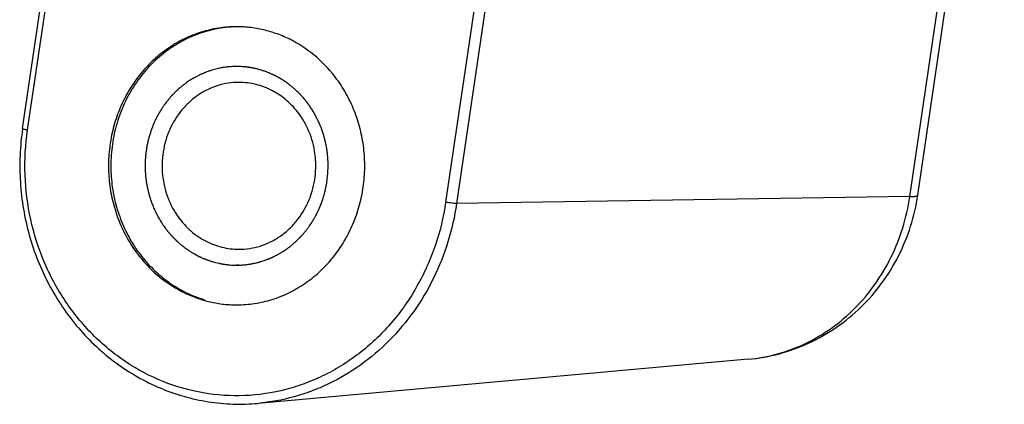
# Model space of a CAD drawing. Header units: millimetres. Extents: x 0 to 105, y 0 to 148.
# Tile 2 of 5: x 51 to 76, y 17 to 26. Entities that reach past the tile are written whole.
import ezdxf

# ---------------------------------------------------------------- set-up
doc = ezdxf.new("R2010")
doc.units = ezdxf.units.MM
doc.header["$LTSCALE"] = 9.68
doc.layers.add('YC_SJ_ZS0000DXF_CONTINUOUS_LINE', color=7, linetype='CONTINUOUS')

msp = doc.modelspace()

# ---------------------------------------------------------------- linework, layer by layer
at = {"layer": 'YC_SJ_ZS0000DXF_CONTINUOUS_LINE', "color": 7, "linetype": 'CONTINUOUS'}
for p, q in [((50.846, 23.523), (53.023, 38.335)), ((73.373, 21.848), (75.55, 36.661)), ((55.173, 25.869), (55.165, 25.866)), ((55.173, 25.869), (55.165, 25.866)), ((53.609, 24.529), (53.604, 24.522)), ((53.609, 24.529), (53.604, 24.522)), ((53.069, 22.447), (53.069, 22.438)), ((53.07, 22.447), (53.069, 22.438)), ((53.76, 20.418), (53.765, 20.411)), ((53.761, 20.419), (53.765, 20.411)), ((55.417, 19.218), (55.425, 19.215)), ((55.417, 19.217), (55.425, 19.215)), ((69.105, 17.718), (56.772, 16.608))]:
    msp.add_line(p, q, dxfattribs=at)
at = {"layer": 'YC_SJ_ZS0000DXF_CONTINUOUS_LINE', "color": 9, "linetype": 'CONTINUOUS'}
for p, q in [((50.972, 23.492), (53.149, 38.305)), ((63.669, 36.482), (61.492, 21.67)), ((63.945, 36.449), (61.767, 21.637)), ((73.172, 21.812), (75.349, 36.625)), ((73.172, 21.812), (61.767, 21.637))]:
    msp.add_line(p, q, dxfattribs=at)
at = {"layer": 'YC_SJ_ZS0000DXF_CONTINUOUS_LINE', "color": 2, "linetype": 'CONTINUOUS'}
for p, q in [((56.29, 25.087), (56.232, 25.087)), ((54.919, 24.64), (54.912, 24.635)), ((57.474, 24.692), (57.447, 24.71)), ((58.082, 21.099), (58.107, 21.135)), ((58.197, 21.284), (58.206, 21.3)), ((54.488, 20.954), (54.493, 20.948)), ((56.29, 20.087), (56.232, 20.087)), ((56.468, 20.1), (56.477, 20.101)), ((56.928, 20.203), (56.953, 20.212))]:
    msp.add_line(p, q, dxfattribs=at)
at = {"layer": 'YC_SJ_ZS0000DXF_CONTINUOUS_LINE', "color": 7, "linetype": 'CONTINUOUS'}
for centre, radius, start, end in [((56.293, 23.087), 3, 91.1607, 111.9319), ((56.57, 22.461), 3.475, 214.0079, 216.0142), ((56.49, 22.445), 3.448, 216.1634, 216.8117), ((56.303, 22.115), 3.03, 250.8125, 253.0092)]:
    msp.add_arc(centre, radius, start, end, dxfattribs=at)
for points, knots in [([(56.232, 26.087), (56.082, 26.087), (55.78, 26.064), (55.336, 25.961), (54.91, 25.792), (54.511, 25.56), (54.145, 25.269), (53.821, 24.927), (53.543, 24.538), (53.319, 24.112), (53.151, 23.656), (53.044, 23.179), (52.999, 22.691), (53.017, 22.2), (53.098, 21.717), (53.241, 21.251), (53.441, 20.811), (53.613, 20.539), (53.707, 20.411)], [0, 0, 0, 0, 0.059402, 0.119009, 0.179007, 0.239549, 0.300742, 0.362639, 0.425239, 0.488486, 0.552275, 0.616464, 0.68088, 0.745338, 0.809647, 0.873618, 0.937129, 1, 1, 1, 1]), ([(58.757, 24.762), (58.608, 24.965), (58.269, 25.338), (57.751, 25.693), (57.303, 25.896), (56.953, 26.005), (56.595, 26.072), (56.353, 26.087), (56.232, 26.087)], [0, 0, 0, 0, 0.255648, 0.506665, 0.630907, 0.754386, 0.87733, 1, 1, 1, 1]), ([(55.165, 25.866), (55.007, 25.802), (54.699, 25.647), (54.279, 25.34), (53.908, 24.966), (53.701, 24.68), (53.609, 24.529)], [0, 0, 0, 0, 0.245503, 0.493822, 0.745308, 1, 1, 1, 1]), ([(56.29, 24.687), (56.2, 24.687), (56.019, 24.673), (55.753, 24.611), (55.497, 24.509), (55.258, 24.37), (55.038, 24.196), (54.777, 23.921), (54.524, 23.507), (54.359, 22.944), (54.343, 22.353), (54.477, 21.781), (54.662, 21.436), (54.775, 21.281)], [0, 0, 0, 0, 0.059485, 0.119174, 0.179256, 0.239882, 0.301159, 0.363143, 0.488876, 0.616757, 0.745544, 0.873725, 1, 1, 1, 1]), ([(56.232, 19.087), (56.382, 19.087), (56.684, 19.11), (57.128, 19.212), (57.553, 19.382), (57.953, 19.614), (58.319, 19.904), (58.643, 20.246), (58.92, 20.635), (59.145, 21.061), (59.312, 21.517), (59.42, 21.994), (59.465, 22.482), (59.446, 22.973), (59.365, 23.456), (59.223, 23.922), (59.022, 24.362), (58.851, 24.634), (58.757, 24.762)], [0, 0, 0, 0, 0.059402, 0.119009, 0.179007, 0.239549, 0.300742, 0.362639, 0.425239, 0.488486, 0.552275, 0.616464, 0.68088, 0.745338, 0.809647, 0.873618, 0.937129, 1, 1, 1, 1]), ([(57.805, 23.892), (57.716, 24.014), (57.512, 24.237), (57.142, 24.492), (56.727, 24.651), (56.435, 24.687), (56.29, 24.687)], [0, 0, 0, 0, 0.255868, 0.507125, 0.75462, 1, 1, 1, 1]), ([(53.604, 24.522), (53.511, 24.369), (53.346, 24.047), (53.173, 23.532), (53.075, 22.995), (53.062, 22.629), (53.069, 22.447)], [0, 0, 0, 0, 0.247339, 0.49696, 0.748134, 1, 1, 1, 1]), ([(56.29, 20.487), (56.381, 20.487), (56.562, 20.5), (56.828, 20.562), (57.083, 20.664), (57.323, 20.803), (57.542, 20.977), (57.803, 21.252), (58.057, 21.666), (58.222, 22.229), (58.238, 22.82), (58.104, 23.392), (57.918, 23.737), (57.805, 23.892)], [0, 0, 0, 0, 0.059485, 0.119174, 0.179256, 0.239882, 0.301159, 0.363143, 0.488876, 0.616757, 0.745544, 0.873725, 1, 1, 1, 1]), ([(50.846, 23.523), (50.813, 23.3), (50.771, 22.849), (50.778, 22.171), (50.856, 21.498), (51.052, 20.622), (51.465, 19.582), (52.088, 18.661), (52.692, 18.03), (53.191, 17.616), (53.73, 17.266), (54.302, 16.983), (54.9, 16.773), (55.517, 16.637), (56.144, 16.578), (56.564, 16.59), (56.772, 16.608)], [0, 0, 0, 0, 0.064728, 0.129529, 0.194239, 0.258767, 0.386677, 0.512773, 0.57513, 0.636955, 0.698275, 0.759148, 0.81965, 0.879878, 0.939967, 1, 1, 1, 1]), ([(53.069, 22.438), (53.076, 22.266), (53.113, 21.924), (53.237, 21.425), (53.427, 20.951), (53.596, 20.657), (53.69, 20.518)], [0, 0, 0, 0, 0.252248, 0.503413, 0.752878, 1, 1, 1, 1]), ([(69.105, 17.718), (69.37, 17.742), (69.895, 17.836), (70.647, 18.109), (71.343, 18.508), (71.962, 19.018), (72.488, 19.625), (72.909, 20.312), (73.213, 21.059), (73.334, 21.583), (73.373, 21.848)], [0, 0, 0, 0, 0.124438, 0.24896, 0.373623, 0.498471, 0.623537, 0.748831, 0.874336, 1, 1, 1, 1]), ([(54.775, 21.281), (54.864, 21.159), (55.068, 20.936), (55.439, 20.681), (55.853, 20.522), (56.145, 20.487), (56.29, 20.487)], [0, 0, 0, 0, 0.255868, 0.507125, 0.75462, 1, 1, 1, 1]), ([(53.73, 20.38), (53.879, 20.181), (54.217, 19.817), (54.73, 19.47), (55.174, 19.273), (55.519, 19.166), (55.873, 19.101), (56.112, 19.087), (56.232, 19.087)], [0, 0, 0, 0, 0.255565, 0.506546, 0.630797, 0.754302, 0.877284, 1, 1, 1, 1]), ([(53.765, 20.411), (53.863, 20.277), (54.077, 20.025), (54.448, 19.699), (54.859, 19.436), (55.155, 19.306), (55.307, 19.253)], [0, 0, 0, 0, 0.2543, 0.505701, 0.754076, 1, 1, 1, 1])]:
    msp.add_open_spline(points, degree=3, knots=knots, dxfattribs=at)
at = {"layer": 'YC_SJ_ZS0000DXF_CONTINUOUS_LINE', "color": 2, "linetype": 'CONTINUOUS'}
for points, knots in [([(55.961, 25.069), (55.941, 25.066), (55.911, 25.062), (55.871, 25.056), (55.804, 25.043), (55.708, 25.023), (55.611, 24.993), (55.548, 24.974), (55.504, 24.958), (55.47, 24.945), (55.448, 24.937)], [0, 0, 0, 0, 0.125, 0.1875, 0.25, 0.5, 0.75, 0.8125, 0.875, 1, 1, 1, 1]), ([(56.294, 25.086), (56.282, 25.086), (56.264, 25.086), (56.239, 25.087), (56.196, 25.086), (56.133, 25.085), (56.063, 25.08), (56.006, 25.075), (55.976, 25.071), (55.961, 25.069)], [0, 0, 0, 0, 0.125, 0.1875, 0.25, 0.5, 0.75, 0.875, 1, 1, 1, 1]), ([(56.484, 25.071), (56.478, 25.072), (56.47, 25.073), (56.457, 25.075), (56.432, 25.077), (56.396, 25.08), (56.357, 25.083), (56.323, 25.085), (56.303, 25.085), (56.294, 25.086)], [0, 0, 0, 0, 0.125, 0.1875, 0.25, 0.5, 0.75, 0.875, 1, 1, 1, 1]), ([(56.611, 25.052), (56.607, 25.053), (56.602, 25.054), (56.593, 25.056), (56.583, 25.057), (56.574, 25.059), (56.567, 25.06), (56.561, 25.061), (56.556, 25.062), (56.546, 25.063), (56.535, 25.065), (56.514, 25.068), (56.496, 25.07), (56.484, 25.071)], [0, 0, 0, 0, 0.125, 0.1875, 0.25, 0.3125, 0.375, 0.4375, 0.5, 0.5625, 0.625, 0.75, 1, 1, 1, 1]), ([(56.717, 25.03), (56.709, 25.032), (56.694, 25.036), (56.674, 25.04), (56.66, 25.043), (56.652, 25.045), (56.639, 25.047), (56.625, 25.05), (56.616, 25.051), (56.611, 25.052)], [0, 0, 0, 0, 0.25, 0.5, 0.625, 0.6875, 0.75, 0.875, 1, 1, 1, 1]), ([(55.128, 24.781), (55.093, 24.759), (55.041, 24.727), (54.982, 24.686), (54.948, 24.662), (54.928, 24.647), (54.919, 24.64)], [0, 0, 0, 0, 0.5, 0.75, 0.875, 1, 1, 1, 1]), ([(55.265, 24.855), (55.243, 24.844), (55.216, 24.83), (55.184, 24.812), (55.17, 24.805), (55.16, 24.799), (55.146, 24.791), (55.135, 24.785), (55.128, 24.781)], [0, 0, 0, 0, 0.5, 0.625, 0.75, 0.8125, 0.875, 1, 1, 1, 1]), ([(55.403, 24.919), (55.381, 24.91), (55.347, 24.895), (55.309, 24.877), (55.286, 24.866), (55.272, 24.859), (55.265, 24.855)], [0, 0, 0, 0, 0.5, 0.75, 0.875, 1, 1, 1, 1]), ([(55.448, 24.937), (55.441, 24.935), (55.434, 24.932), (55.424, 24.928), (55.419, 24.925), (55.409, 24.922), (55.403, 24.919)], [0, 0, 0, 0, 0.5, 0.625, 0.75, 1, 1, 1, 1]), ([(57.13, 24.889), (57.119, 24.894), (57.102, 24.901), (57.079, 24.911), (57.039, 24.928), (56.98, 24.952), (56.913, 24.975), (56.858, 24.992), (56.827, 25.001), (56.812, 25.006)], [0, 0, 0, 0, 0.125, 0.1875, 0.25, 0.5, 0.75, 0.875, 1, 1, 1, 1]), ([(57.447, 24.71), (57.442, 24.713), (57.435, 24.718), (57.424, 24.726), (57.402, 24.74), (57.372, 24.759), (57.336, 24.78), (57.307, 24.797), (57.29, 24.807), (57.282, 24.811)], [0, 0, 0, 0, 0.125, 0.1875, 0.25, 0.5, 0.75, 0.875, 1, 1, 1, 1]), ([(54.802, 24.546), (54.789, 24.535), (54.77, 24.518), (54.749, 24.499), (54.736, 24.487), (54.727, 24.479), (54.723, 24.475)], [0, 0, 0, 0, 0.5, 0.75, 0.875, 1, 1, 1, 1]), ([(54.912, 24.635), (54.908, 24.632), (54.904, 24.629), (54.897, 24.623), (54.886, 24.615), (54.874, 24.606), (54.845, 24.582), (54.821, 24.562), (54.802, 24.546)], [0, 0, 0, 0, 0.125, 0.1875, 0.25, 0.375, 0.5, 1, 1, 1, 1]), ([(57.804, 24.414), (57.792, 24.425), (57.774, 24.443), (57.75, 24.467), (57.721, 24.493), (57.694, 24.518), (57.666, 24.542), (57.644, 24.561), (57.626, 24.576), (57.606, 24.592), (57.586, 24.608), (57.556, 24.631), (57.519, 24.659), (57.489, 24.681), (57.474, 24.692)], [0, 0, 0, 0, 0.125, 0.1875, 0.25, 0.375, 0.4375, 0.5, 0.5625, 0.625, 0.6875, 0.75, 0.875, 1, 1, 1, 1]), ([(54.723, 24.475), (54.716, 24.468), (54.705, 24.458), (54.689, 24.443), (54.671, 24.424), (54.649, 24.402), (54.597, 24.348), (54.555, 24.3), (54.523, 24.262)], [0, 0, 0, 0, 0.125, 0.1875, 0.25, 0.375, 0.5, 1, 1, 1, 1]), ([(57.945, 24.257), (57.935, 24.269), (57.913, 24.295), (57.885, 24.327), (57.866, 24.348), (57.854, 24.361), (57.842, 24.373), (57.831, 24.385), (57.819, 24.398), (57.81, 24.407), (57.804, 24.414)], [0, 0, 0, 0, 0.25, 0.5, 0.625, 0.6875, 0.75, 0.8125, 0.875, 1, 1, 1, 1]), ([(54.373, 24.062), (54.366, 24.051), (54.355, 24.035), (54.343, 24.017), (54.336, 24.006), (54.332, 23.999), (54.324, 23.987), (54.318, 23.976), (54.311, 23.966), (54.305, 23.956), (54.296, 23.941), (54.288, 23.927), (54.284, 23.921)], [0, 0, 0, 0, 0.25, 0.375, 0.4375, 0.5, 0.5625, 0.625, 0.6875, 0.75, 0.875, 1, 1, 1, 1]), ([(54.523, 24.262), (54.518, 24.256), (54.51, 24.246), (54.499, 24.233), (54.478, 24.207), (54.45, 24.17), (54.419, 24.128), (54.394, 24.092), (54.38, 24.072), (54.373, 24.062)], [0, 0, 0, 0, 0.125, 0.1875, 0.25, 0.5, 0.75, 0.875, 1, 1, 1, 1]), ([(57.993, 24.197), (57.992, 24.198), (57.99, 24.2), (57.987, 24.204), (57.983, 24.21), (57.979, 24.215), (57.975, 24.219), (57.974, 24.221), (57.966, 24.232), (57.961, 24.237), (57.959, 24.24), (57.958, 24.242), (57.953, 24.248), (57.948, 24.253), (57.945, 24.257)], [0, 0, 0, 0, 0.125, 0.1875, 0.25, 0.3125, 0.375, 0.5, 0.625, 0.6875, 0.75, 0.8125, 0.875, 1, 1, 1, 1]), ([(58.036, 24.141), (58.034, 24.142), (58.032, 24.146), (58.028, 24.15), (58.026, 24.153), (58.023, 24.158), (58.019, 24.162), (58.015, 24.168), (58.014, 24.17), (58.011, 24.174), (58.008, 24.177), (58.006, 24.18), (58.001, 24.187), (57.996, 24.193), (57.993, 24.197)], [0, 0, 0, 0, 0.125, 0.25, 0.3125, 0.375, 0.4375, 0.5, 0.5625, 0.625, 0.75, 0.8125, 0.875, 1, 1, 1, 1]), ([(58.073, 24.088), (58.071, 24.091), (58.067, 24.097), (58.063, 24.103), (58.06, 24.106), (58.059, 24.108), (58.055, 24.114), (58.051, 24.119), (58.048, 24.124), (58.046, 24.126), (58.042, 24.132), (58.038, 24.138), (58.036, 24.141)], [0, 0, 0, 0, 0.25, 0.375, 0.4375, 0.5, 0.5625, 0.625, 0.6875, 0.75, 0.875, 1, 1, 1, 1]), ([(54.284, 23.921), (54.281, 23.915), (54.277, 23.907), (54.27, 23.895), (54.261, 23.879), (54.251, 23.861), (54.226, 23.815), (54.211, 23.785), (54.194, 23.75)], [0, 0, 0, 0, 0.125, 0.1875, 0.25, 0.375, 0.5, 1, 1, 1, 1]), ([(58.225, 23.839), (58.222, 23.845), (58.217, 23.853), (58.211, 23.865), (58.204, 23.877), (58.198, 23.888), (58.193, 23.897), (58.188, 23.906), (58.184, 23.913), (58.177, 23.925), (58.168, 23.939), (58.153, 23.965), (58.139, 23.987), (58.131, 24.001)], [0, 0, 0, 0, 0.125, 0.1875, 0.25, 0.3125, 0.375, 0.4375, 0.5, 0.5625, 0.625, 0.75, 1, 1, 1, 1]), ([(58.391, 23.454), (58.368, 23.519), (58.338, 23.6), (58.296, 23.694), (58.274, 23.741), (58.251, 23.788), (58.233, 23.822), (58.225, 23.839)], [0, 0, 0, 0, 0.5, 0.625, 0.75, 0.875, 1, 1, 1, 1]), ([(54.068, 23.442), (54.059, 23.411), (54.044, 23.364), (54.025, 23.302), (54.014, 23.254), (54.001, 23.207), (53.991, 23.16), (53.982, 23.112), (53.971, 23.064), (53.964, 23.015), (53.954, 22.951), (53.947, 22.885), (53.939, 22.821), (53.935, 22.752), (53.932, 22.699), (53.93, 22.664)], [0, 0, 0, 0, 0.125, 0.1875, 0.25, 0.3125, 0.375, 0.4375, 0.5, 0.5625, 0.625, 0.75, 0.8125, 0.875, 1, 1, 1, 1]), ([(58.427, 23.341), (58.425, 23.349), (58.421, 23.362), (58.417, 23.376), (58.414, 23.385), (58.412, 23.39), (58.409, 23.4), (58.406, 23.409), (58.403, 23.418), (58.401, 23.425), (58.397, 23.437), (58.393, 23.448), (58.391, 23.454)], [0, 0, 0, 0, 0.25, 0.375, 0.4375, 0.5, 0.5625, 0.625, 0.6875, 0.75, 0.875, 1, 1, 1, 1]), ([(58.499, 23.022), (58.495, 23.048), (58.488, 23.087), (58.479, 23.131), (58.474, 23.157), (58.47, 23.175), (58.464, 23.199), (58.459, 23.221), (58.454, 23.242), (58.448, 23.266), (58.439, 23.299), (58.431, 23.327), (58.427, 23.341)], [0, 0, 0, 0, 0.25, 0.375, 0.4375, 0.5, 0.5625, 0.625, 0.6875, 0.75, 0.875, 1, 1, 1, 1]), ([(58.521, 22.854), (58.52, 22.867), (58.518, 22.886), (58.515, 22.909), (58.514, 22.922), (58.513, 22.931), (58.511, 22.945), (58.509, 22.958), (58.507, 22.97), (58.505, 22.982), (58.503, 22.999), (58.5, 23.015), (58.499, 23.022)], [0, 0, 0, 0, 0.25, 0.375, 0.4375, 0.5, 0.5625, 0.625, 0.6875, 0.75, 0.875, 1, 1, 1, 1]), ([(58.531, 22.72), (58.531, 22.724), (58.531, 22.73), (58.53, 22.74), (58.53, 22.75), (58.529, 22.76), (58.528, 22.77), (58.528, 22.778), (58.526, 22.798), (58.525, 22.809), (58.525, 22.815), (58.524, 22.821), (58.523, 22.835), (58.522, 22.846), (58.521, 22.854)], [0, 0, 0, 0, 0.125, 0.1875, 0.25, 0.3125, 0.375, 0.5, 0.625, 0.6875, 0.75, 0.8125, 0.875, 1, 1, 1, 1]), ([(53.934, 22.428), (53.935, 22.411), (53.936, 22.389), (53.938, 22.363), (53.939, 22.352), (53.94, 22.344), (53.941, 22.332), (53.942, 22.322), (53.943, 22.316)], [0, 0, 0, 0, 0.5, 0.625, 0.75, 0.8125, 0.875, 1, 1, 1, 1]), ([(53.943, 22.316), (53.947, 22.282), (53.953, 22.23), (53.961, 22.169), (53.967, 22.135), (53.971, 22.11), (53.977, 22.08), (53.983, 22.052), (53.988, 22.023), (53.994, 21.999), (53.999, 21.973), (54.008, 21.937), (54.016, 21.909), (54.02, 21.89)], [0, 0, 0, 0, 0.25, 0.375, 0.4375, 0.5, 0.5625, 0.625, 0.6875, 0.75, 0.8125, 0.875, 1, 1, 1, 1]), ([(58.465, 21.978), (58.47, 22), (58.477, 22.031), (58.486, 22.075), (58.494, 22.123), (58.504, 22.181), (58.525, 22.325), (58.53, 22.435), (58.534, 22.537)], [0, 0, 0, 0, 0.125, 0.1875, 0.25, 0.375, 0.5, 1, 1, 1, 1]), ([(54.02, 21.89), (54.022, 21.884), (54.024, 21.875), (54.027, 21.864), (54.029, 21.858), (54.032, 21.848), (54.034, 21.841)], [0, 0, 0, 0, 0.5, 0.625, 0.75, 1, 1, 1, 1]), ([(54.034, 21.841), (54.036, 21.835), (54.039, 21.823), (54.044, 21.807), (54.048, 21.795), (54.051, 21.783), (54.055, 21.771), (54.059, 21.758), (54.062, 21.749), (54.066, 21.737), (54.071, 21.724), (54.074, 21.713), (54.08, 21.697), (54.085, 21.683), (54.088, 21.675)], [0, 0, 0, 0, 0.125, 0.25, 0.3125, 0.375, 0.4375, 0.5, 0.5625, 0.625, 0.75, 0.8125, 0.875, 1, 1, 1, 1]), ([(54.088, 21.675), (54.091, 21.667), (54.095, 21.655), (54.101, 21.638), (54.114, 21.607), (54.131, 21.563), (54.151, 21.517), (54.163, 21.489), (54.174, 21.466), (54.182, 21.448), (54.187, 21.437)], [0, 0, 0, 0, 0.125, 0.1875, 0.25, 0.5, 0.75, 0.8125, 0.875, 1, 1, 1, 1]), ([(58.206, 21.3), (58.213, 21.313), (58.228, 21.339), (58.245, 21.373), (58.258, 21.399), (58.269, 21.422), (58.28, 21.445), (58.292, 21.469), (58.3, 21.489), (58.313, 21.516), (58.325, 21.545), (58.336, 21.571), (58.349, 21.604), (58.359, 21.629), (58.365, 21.646)], [0, 0, 0, 0, 0.125, 0.25, 0.3125, 0.375, 0.4375, 0.5, 0.5625, 0.625, 0.75, 0.8125, 0.875, 1, 1, 1, 1]), ([(58.365, 21.646), (58.367, 21.65), (58.369, 21.656), (58.372, 21.665), (58.376, 21.674), (58.379, 21.684), (58.382, 21.691), (58.384, 21.697), (58.386, 21.702), (58.389, 21.712), (58.393, 21.724), (58.401, 21.746), (58.406, 21.764), (58.41, 21.776)], [0, 0, 0, 0, 0.125, 0.1875, 0.25, 0.3125, 0.375, 0.4375, 0.5, 0.5625, 0.625, 0.75, 1, 1, 1, 1]), ([(54.187, 21.437), (54.188, 21.435), (54.189, 21.432), (54.192, 21.427), (54.198, 21.415), (54.206, 21.398), (54.215, 21.38), (54.22, 21.37), (54.226, 21.359), (54.23, 21.351), (54.233, 21.345)], [0, 0, 0, 0, 0.125, 0.1875, 0.25, 0.5, 0.75, 0.8125, 0.875, 1, 1, 1, 1]), ([(54.233, 21.345), (54.237, 21.338), (54.243, 21.327), (54.251, 21.311), (54.268, 21.282), (54.291, 21.241), (54.316, 21.199), (54.333, 21.173), (54.346, 21.153), (54.356, 21.137), (54.363, 21.126)], [0, 0, 0, 0, 0.125, 0.1875, 0.25, 0.5, 0.75, 0.8125, 0.875, 1, 1, 1, 1]), ([(54.363, 21.126), (54.368, 21.119), (54.377, 21.105), (54.389, 21.087), (54.397, 21.076), (54.403, 21.068), (54.411, 21.057), (54.419, 21.045), (54.425, 21.037), (54.428, 21.033)], [0, 0, 0, 0, 0.25, 0.5, 0.625, 0.6875, 0.75, 0.875, 1, 1, 1, 1]), ([(57.871, 20.831), (57.879, 20.84), (57.892, 20.854), (57.909, 20.873), (57.928, 20.897), (57.947, 20.919), (57.966, 20.942), (57.985, 20.965), (58.002, 20.988), (58.037, 21.034), (58.064, 21.073), (58.082, 21.099)], [0, 0, 0, 0, 0.125, 0.1875, 0.25, 0.375, 0.4375, 0.5, 0.625, 0.75, 1, 1, 1, 1]), ([(54.428, 21.033), (54.429, 21.031), (54.431, 21.028), (54.434, 21.024), (54.442, 21.013), (54.453, 20.999), (54.466, 20.982), (54.477, 20.968), (54.484, 20.959), (54.488, 20.954)], [0, 0, 0, 0, 0.125, 0.1875, 0.25, 0.5, 0.75, 0.875, 1, 1, 1, 1]), ([(54.493, 20.948), (54.5, 20.94), (54.513, 20.923), (54.53, 20.903), (54.543, 20.887), (54.555, 20.873), (54.567, 20.859), (54.58, 20.844), (54.59, 20.833), (54.605, 20.818), (54.619, 20.802), (54.633, 20.788), (54.65, 20.77), (54.664, 20.756), (54.673, 20.747)], [0, 0, 0, 0, 0.125, 0.25, 0.3125, 0.375, 0.4375, 0.5, 0.5625, 0.625, 0.75, 0.8125, 0.875, 1, 1, 1, 1]), ([(57.826, 20.783), (57.829, 20.786), (57.833, 20.79), (57.838, 20.795), (57.841, 20.799), (57.843, 20.8), (57.848, 20.806), (57.852, 20.81), (57.856, 20.814), (57.858, 20.816), (57.86, 20.818), (57.864, 20.823), (57.868, 20.828), (57.871, 20.831)], [0, 0, 0, 0, 0.25, 0.375, 0.4375, 0.5, 0.5625, 0.625, 0.6875, 0.75, 0.8125, 0.875, 1, 1, 1, 1]), ([(54.673, 20.747), (54.682, 20.738), (54.695, 20.724), (54.711, 20.709), (54.72, 20.701), (54.726, 20.695), (54.736, 20.686), (54.745, 20.677), (54.754, 20.669), (54.763, 20.661), (54.775, 20.65), (54.787, 20.64), (54.792, 20.635)], [0, 0, 0, 0, 0.25, 0.375, 0.4375, 0.5, 0.5625, 0.625, 0.6875, 0.75, 0.875, 1, 1, 1, 1]), ([(54.792, 20.635), (54.794, 20.634), (54.796, 20.632), (54.8, 20.629), (54.807, 20.623), (54.814, 20.616), (54.834, 20.6), (54.85, 20.587), (54.863, 20.576)], [0, 0, 0, 0, 0.125, 0.1875, 0.25, 0.375, 0.5, 1, 1, 1, 1]), ([(54.863, 20.576), (54.868, 20.572), (54.878, 20.565), (54.892, 20.553), (54.907, 20.542), (54.927, 20.527), (54.936, 20.52), (54.946, 20.513), (54.956, 20.505), (54.966, 20.499), (54.979, 20.489), (54.989, 20.482), (54.996, 20.477)], [0, 0, 0, 0, 0.125, 0.25, 0.375, 0.5, 0.5625, 0.625, 0.75, 0.8125, 0.875, 1, 1, 1, 1]), ([(57.219, 20.328), (57.246, 20.343), (57.286, 20.365), (57.34, 20.395), (57.379, 20.42), (57.418, 20.443), (57.458, 20.471), (57.498, 20.5), (57.54, 20.528), (57.575, 20.557), (57.612, 20.586), (57.648, 20.615), (57.683, 20.647), (57.718, 20.677), (57.766, 20.723), (57.802, 20.759), (57.826, 20.783)], [0, 0, 0, 0, 0.125, 0.1875, 0.25, 0.3125, 0.375, 0.4375, 0.5, 0.5625, 0.625, 0.6875, 0.75, 0.8125, 0.875, 1, 1, 1, 1]), ([(54.996, 20.477), (55.006, 20.47), (55.021, 20.46), (55.043, 20.446), (55.068, 20.43), (55.098, 20.411), (55.172, 20.366), (55.235, 20.333), (55.285, 20.308)], [0, 0, 0, 0, 0.125, 0.1875, 0.25, 0.375, 0.5, 1, 1, 1, 1]), ([(57.103, 20.272), (57.107, 20.274), (57.112, 20.276), (57.12, 20.28), (57.129, 20.284), (57.138, 20.288), (57.144, 20.291), (57.149, 20.294), (57.154, 20.296), (57.163, 20.3), (57.174, 20.305), (57.194, 20.315), (57.209, 20.323), (57.219, 20.328)], [0, 0, 0, 0, 0.125, 0.1875, 0.25, 0.3125, 0.375, 0.4375, 0.5, 0.5625, 0.625, 0.75, 1, 1, 1, 1]), ([(55.285, 20.308), (55.289, 20.306), (55.294, 20.303), (55.302, 20.3), (55.314, 20.294), (55.327, 20.288), (55.361, 20.272), (55.388, 20.26), (55.411, 20.251)], [0, 0, 0, 0, 0.125, 0.1875, 0.25, 0.375, 0.5, 1, 1, 1, 1]), ([(55.411, 20.251), (55.415, 20.249), (55.421, 20.247), (55.427, 20.244), (55.431, 20.243), (55.433, 20.242), (55.44, 20.239), (55.445, 20.237), (55.45, 20.235), (55.453, 20.234), (55.459, 20.232), (55.467, 20.229), (55.47, 20.227)], [0, 0, 0, 0, 0.25, 0.375, 0.4375, 0.5, 0.5625, 0.625, 0.6875, 0.75, 0.875, 1, 1, 1, 1]), ([(55.47, 20.227), (55.481, 20.223), (55.498, 20.217), (55.522, 20.208), (55.549, 20.199), (55.583, 20.188), (55.664, 20.162), (55.733, 20.146), (55.789, 20.133)], [0, 0, 0, 0, 0.125, 0.1875, 0.25, 0.375, 0.5, 1, 1, 1, 1]), ([(55.789, 20.133), (55.801, 20.131), (55.818, 20.127), (55.843, 20.122), (55.864, 20.119), (55.885, 20.115), (55.904, 20.112), (55.922, 20.109), (55.939, 20.107), (55.961, 20.104), (55.988, 20.101), (56.038, 20.095), (56.079, 20.092), (56.107, 20.09)], [0, 0, 0, 0, 0.125, 0.1875, 0.25, 0.3125, 0.375, 0.4375, 0.5, 0.5625, 0.625, 0.75, 1, 1, 1, 1]), ([(56.477, 20.101), (56.495, 20.103), (56.522, 20.107), (56.558, 20.112), (56.588, 20.117), (56.619, 20.122), (56.655, 20.129), (56.697, 20.138), (56.749, 20.151), (56.787, 20.16), (56.813, 20.168), (56.838, 20.175), (56.877, 20.187), (56.908, 20.197), (56.928, 20.203)], [0, 0, 0, 0, 0.125, 0.1875, 0.25, 0.3125, 0.375, 0.5, 0.625, 0.6875, 0.75, 0.8125, 0.875, 1, 1, 1, 1]), ([(56.953, 20.212), (56.964, 20.216), (56.981, 20.223), (57.001, 20.23), (57.013, 20.235), (57.02, 20.238), (57.032, 20.243), (57.044, 20.247), (57.054, 20.251), (57.062, 20.255), (57.07, 20.258), (57.084, 20.264), (57.096, 20.269), (57.103, 20.272)], [0, 0, 0, 0, 0.25, 0.375, 0.4375, 0.5, 0.5625, 0.625, 0.6875, 0.75, 0.8125, 0.875, 1, 1, 1, 1])]:
    msp.add_open_spline(points, degree=3, knots=knots, dxfattribs=at)
for points in [[(56.812, 25.006), (56.781, 25.015), (56.75, 25.022), (56.717, 25.03)], [(57.282, 24.811), (57.277, 24.814), (57.266, 24.82), (57.25, 24.829), (57.233, 24.838), (57.208, 24.851), (57.195, 24.857), (57.174, 24.868), (57.151, 24.879), (57.137, 24.885), (57.13, 24.889)], [(58.131, 24.001), (58.122, 24.015), (58.103, 24.044), (58.084, 24.072), (58.073, 24.088)], [(54.194, 23.75), (54.188, 23.739), (54.177, 23.715), (54.161, 23.68), (54.145, 23.644), (54.126, 23.599), (54.114, 23.567), (54.098, 23.525), (54.082, 23.482), (54.073, 23.455), (54.068, 23.442)], [(53.93, 22.664), (53.93, 22.646), (53.929, 22.611), (53.929, 22.576), (53.929, 22.555)], [(53.929, 22.555), (53.929, 22.551), (53.93, 22.542), (53.93, 22.529), (53.93, 22.516), (53.931, 22.492), (53.931, 22.483), (53.932, 22.464), (53.933, 22.445), (53.934, 22.434), (53.934, 22.428)], [(58.534, 22.537), (58.534, 22.543), (58.534, 22.556), (58.534, 22.576), (58.534, 22.596), (58.534, 22.626), (58.534, 22.642), (58.533, 22.667), (58.532, 22.694), (58.532, 22.711), (58.531, 22.72)], [(58.41, 21.776), (58.425, 21.825), (58.439, 21.874), (58.453, 21.926)], [(58.453, 21.926), (58.457, 21.943), (58.461, 21.959), (58.465, 21.978)], [(58.107, 21.135), (58.11, 21.14), (58.117, 21.151), (58.127, 21.167), (58.138, 21.184), (58.153, 21.209), (58.161, 21.222), (58.174, 21.244), (58.187, 21.265), (58.194, 21.278), (58.197, 21.284)], [(56.107, 20.09), (56.121, 20.09), (56.149, 20.088), (56.191, 20.087), (56.234, 20.087), (56.286, 20.087), (56.325, 20.089), (56.372, 20.091), (56.42, 20.095), (56.452, 20.098), (56.468, 20.1)]]:
    msp.add_open_spline(points, degree=3, dxfattribs=at)
at = {"layer": 'YC_SJ_ZS0000DXF_CONTINUOUS_LINE', "color": 9, "linetype": 'CONTINUOUS'}
for points, knots in [([(50.846, 23.523), (50.846, 23.522), (50.849, 23.52), (50.855, 23.517), (50.866, 23.514), (50.881, 23.51), (50.899, 23.506), (50.93, 23.5), (50.954, 23.495), (50.972, 23.492)], [0, 0, 0, 0, 0.022585, 0.076202, 0.16217, 0.279041, 0.424601, 0.595914, 1, 1, 1, 1]), ([(61.492, 21.67), (61.437, 21.298), (61.305, 20.746), (61.03, 20.049), (60.696, 19.387), (60.17, 18.632), (59.513, 17.997), (58.926, 17.581), (58.461, 17.319), (57.975, 17.106), (57.307, 16.895), (56.437, 16.765), (55.384, 16.834), (54.365, 17.125), (53.419, 17.626), (52.582, 18.318), (51.887, 19.172), (51.358, 20.156), (51.017, 21.233), (50.875, 22.36), (50.917, 23.118), (50.972, 23.492)], [0, 0, 0, 0, 0.06471, 0.096879, 0.128852, 0.192051, 0.254255, 0.285027, 0.315575, 0.345927, 0.376119, 0.43611, 0.496022, 0.556258, 0.617166, 0.678984, 0.741802, 0.80556, 0.870058, 0.93499, 1, 1, 1, 1]), ([(69.105, 17.718), (69.354, 17.74), (69.849, 17.831), (70.559, 18.097), (71.218, 18.487), (71.808, 18.99), (72.312, 19.591), (72.718, 20.275), (73.014, 21.021), (73.133, 21.546), (73.172, 21.812)], [0, 0, 0, 0, 0.120369, 0.241581, 0.364085, 0.488176, 0.61397, 0.74139, 0.8702, 1, 1, 1, 1]), ([(73.172, 21.812), (73.201, 21.812), (73.24, 21.814), (73.29, 21.818), (73.318, 21.822), (73.34, 21.827), (73.359, 21.833), (73.372, 21.841), (73.373, 21.848)], [0, 0, 0, 0, 0.409004, 0.572801, 0.709245, 0.818476, 0.901394, 1, 1, 1, 1]), ([(61.767, 21.637), (61.719, 21.31), (61.574, 20.665), (61.21, 19.749), (60.711, 18.909), (60.091, 18.171), (59.367, 17.553), (58.69, 17.152), (58.119, 16.909), (57.533, 16.719), (57.077, 16.636), (56.772, 16.608)], [0, 0, 0, 0, 0.129787, 0.258577, 0.385984, 0.511763, 0.635839, 0.758329, 0.819123, 0.879645, 1, 1, 1, 1]), ([(61.767, 21.637), (61.761, 21.636), (61.746, 21.637), (61.709, 21.64), (61.65, 21.646), (61.573, 21.656), (61.519, 21.665), (61.492, 21.67)], [0, 0, 0, 0, 0.067883, 0.161326, 0.409029, 0.704116, 1, 1, 1, 1])]:
    msp.add_open_spline(points, degree=3, knots=knots, dxfattribs=at)

doc.saveas('drawing.dxf')
